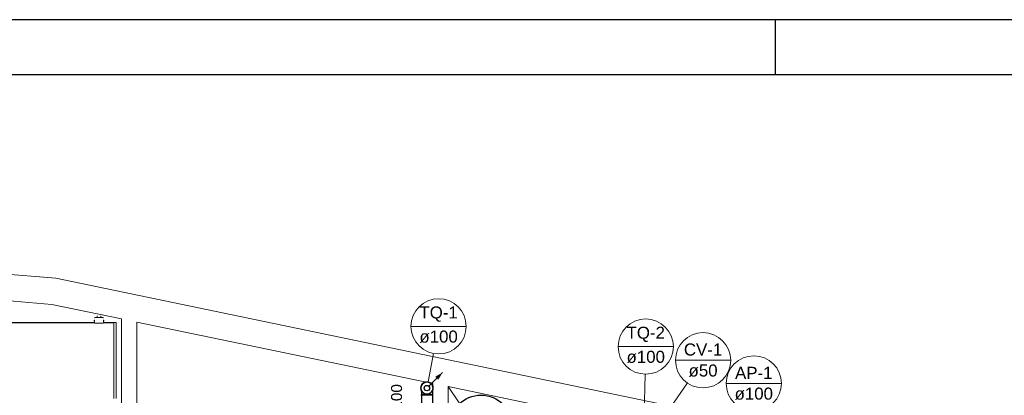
# Model space of a CAD drawing. Header units: millimetres. Extents: x 567 to 934, y -1 to 364.
# Tile 42 of 256: x 595.17 to 613.13, y 51.45 to 58.31. Entities that reach past the tile are written whole.
import ezdxf

# ---------------------------------------------------------------- set-up
doc = ezdxf.new("R2010")
doc.units = ezdxf.units.MM
doc.header["$MEASUREMENT"] = 0
doc.linetypes.add('NULL', pattern=[0])
doc.layers.get('0').update_dxf_attribs({"lineweight": 18})
for name, color, linetype, lineweight in [('AP-Indicação coluna', 14, 'Continuous', 13), ('CV-Indicação coluna', 14, 'Continuous', 13), ('Simbolos', 14, 'Continuous', 20), ('Simbolos_int', 14, 'Continuous', 15), ('TQ-Caixa de alvenaria', 14, 'Continuous', 18), ('TQ-Condutos', 14, 'Continuous', 25), ('TQ-Indicação coluna', 14, 'Continuous', 13), ('TQ-Textos conduto', 7, 'Continuous', 9)]:
    doc.layers.add(name, color=color, linetype=linetype, lineweight=lineweight)
doc.layers.add('ARQ FINA', color=8, linetype='Continuous')
doc.layers.add('FOLHA_PADRÃO', color=7, linetype='Continuous')
doc.styles.add('Arial', font='arial.ttf')

# ---------------------------------------------------------------- blocks, each defined once
blk = doc.blocks.new('A1EST. 1500')
at = {"layer": 'FOLHA_PADRÃO', "color": 1, "linetype": 'Continuous'}
for p, q in [((150.008, 59.4), (0, 59.4)), ((41.5, 59.4), (41.5, 58.4))]:
    blk.add_line(p, q, dxfattribs=at)
at = {"layer": 'FOLHA_PADRÃO', "color": 6, "linetype": 'Continuous'}
blk.add_lwpolyline([(149, 58.4), (149, 1), (1, 1), (1, 58.4), (149, 58.4)], dxfattribs=at)

msp = doc.modelspace()

# ---------------------------------------------------------------- hatches: boundary and pattern name
at = {"layer": 'TQ-Condutos', "linetype": 'Continuous'}
msp.add_hatch(color=73, dxfattribs=at).paths.add_polyline_path([(602.881, 51.864), (602.751, 51.789), (602.806, 51.734)])

# ---------------------------------------------------------------- linework, layer by layer
at = {"layer": 'AP-Indicação coluna'}
msp.add_line((608.057, 51.666), (609.065, 51.666), dxfattribs=at)
msp.add_circle((608.561, 51.666), 0.504, dxfattribs=at)
msp.add_circle((608.561, 51.666), 0.504, dxfattribs=at)
at = {"layer": 'ARQ FINA', "lineweight": 5}
for p, q in [((595.826, 53.585), (593.192, 53.81)), ((595.826, 53.585), (593.192, 53.81)), ((660.031, 40.258), (595.826, 53.585)), ((660.031, 40.258), (595.826, 53.585)), ((593.163, 53.331), (595.756, 53.109)), ((595.756, 53.109), (597.026, 52.845)), ((596.53, 52.813), (596.53, 52.821)), ((596.53, 52.821), (596.53, 52.813)), ((596.53, 52.821), (596.53, 52.801)), ((596.53, 52.821), (596.532, 52.821)), ((596.532, 52.821), (596.53, 52.821)), ((596.536, 52.821), (596.532, 52.821)), ((596.536, 52.813), (596.536, 52.818)), ((596.536, 52.801), (596.536, 52.818)), ((596.536, 52.817), (596.536, 52.782)), ((596.692, 52.867), (596.54, 52.867)), ((596.585, 52.898), (596.581, 52.898)), ((596.581, 52.898), (596.581, 52.861)), ((596.581, 52.861), (596.585, 52.861)), ((596.585, 52.861), (596.585, 52.898)), ((596.65, 52.898), (596.647, 52.898)), ((596.647, 52.898), (596.647, 52.861)), ((596.647, 52.861), (596.65, 52.861)), ((596.65, 52.861), (596.65, 52.898)), ((596.699, 52.821), (596.696, 52.821)), ((596.696, 52.818), (596.696, 52.801)), ((596.696, 52.818), (596.696, 52.813)), ((596.696, 52.782), (596.696, 52.817)), ((596.702, 52.821), (596.699, 52.821)), ((596.699, 52.821), (596.702, 52.821)), ((596.702, 52.813), (596.702, 52.821)), ((596.702, 52.801), (596.702, 52.821)), ((596.702, 52.821), (596.702, 52.813)), ((597.026, 52.845), (597.026, 50.931)), ((596.538, 52.779), (594.713, 52.779)), ((596.536, 52.775), (594.715, 52.775)), ((596.53, 52.801), (596.53, 52.808)), ((596.53, 52.808), (596.53, 52.801)), ((596.532, 52.801), (596.53, 52.801)), ((596.53, 52.801), (596.532, 52.801)), ((596.532, 52.801), (596.536, 52.801)), ((596.536, 52.801), (596.536, 52.808)), ((596.54, 52.768), (596.692, 52.768)), ((596.906, 52.779), (596.693, 52.779)), ((596.886, 52.775), (596.695, 52.775)), ((596.696, 52.808), (596.696, 52.801)), ((596.696, 52.801), (596.699, 52.801)), ((596.699, 52.801), (596.702, 52.801)), ((596.702, 52.801), (596.699, 52.801)), ((596.702, 52.801), (596.702, 52.808)), ((596.702, 52.808), (596.702, 52.801)), ((596.886, 52.769), (596.886, 52.775)), ((596.886, 52.769), (596.886, 51.389)), ((596.886, 52.769), (596.886, 51.389)), ((596.922, 52.779), (596.89, 52.779)), ((596.926, 51.389), (596.926, 52.769)), ((597.306, 52.787), (602.706, 51.666)), ((597.306, 50.931), (597.306, 52.787)), ((602.706, 51.666), (602.706, 51.119)), ((602.986, 51.119), (602.986, 51.608)), ((602.986, 51.608), (606.186, 50.944)), ((602.986, 51.608), (606.186, 46.909)), ((602.986, 49.469), (602.986, 51.608))]:
    msp.add_line(p, q, dxfattribs=at)
for points in [[(596.536, 52.863), (596.536, 52.863), (596.536, 52.863), (596.536, 52.863), (596.536, 52.863), (596.536, 52.864), (596.536, 52.864), (596.536, 52.864), (596.536, 52.864), (596.536, 52.864), (596.536, 52.864), (596.536, 52.864), (596.536, 52.865), (596.536, 52.865), (596.536, 52.865), (596.536, 52.865), (596.536, 52.865), (596.537, 52.865), (596.537, 52.865), (596.537, 52.866), (596.537, 52.866), (596.537, 52.866), (596.537, 52.866), (596.537, 52.866), (596.537, 52.866), (596.537, 52.866), (596.538, 52.866), (596.538, 52.866), (596.538, 52.866), (596.538, 52.866), (596.538, 52.866), (596.538, 52.867), (596.538, 52.867), (596.539, 52.867), (596.539, 52.867), (596.539, 52.867), (596.539, 52.867), (596.539, 52.867), (596.539, 52.867), (596.54, 52.867), (596.54, 52.867)], [(596.692, 52.867), (596.692, 52.867), (596.692, 52.867), (596.692, 52.867), (596.692, 52.867), (596.692, 52.867), (596.693, 52.867), (596.693, 52.867), (596.693, 52.867), (596.693, 52.866), (596.693, 52.866), (596.693, 52.866), (596.693, 52.866), (596.694, 52.866), (596.694, 52.866), (596.694, 52.866), (596.694, 52.866), (596.694, 52.866), (596.694, 52.866), (596.694, 52.866), (596.694, 52.866), (596.695, 52.865), (596.695, 52.865), (596.695, 52.865), (596.695, 52.865), (596.695, 52.865), (596.695, 52.865), (596.695, 52.865), (596.695, 52.864), (596.695, 52.864), (596.695, 52.864), (596.695, 52.864), (596.695, 52.864), (596.695, 52.864), (596.696, 52.864), (596.696, 52.863), (596.696, 52.863), (596.696, 52.863), (596.696, 52.863), (596.696, 52.863), (596.696, 52.863)], [(596.536, 52.778), (596.536, 52.779), (596.536, 52.779), (596.536, 52.78), (596.536, 52.78), (596.536, 52.78), (596.536, 52.781), (596.536, 52.781), (596.536, 52.781), (596.536, 52.782), (596.536, 52.782), (596.536, 52.782), (596.536, 52.782), (596.536, 52.783), (596.536, 52.783), (596.536, 52.783), (596.536, 52.783), (596.536, 52.783), (596.536, 52.783)], [(596.536, 52.782), (596.536, 52.782), (596.536, 52.783), (596.536, 52.783), (596.536, 52.783), (596.536, 52.783)], [(596.536, 52.78), (596.536, 52.781), (596.536, 52.781), (596.536, 52.781), (596.536, 52.781), (596.536, 52.781), (596.536, 52.781), (596.536, 52.781), (596.536, 52.782)], [(596.54, 52.768), (596.539, 52.768), (596.539, 52.768), (596.539, 52.768), (596.539, 52.768), (596.539, 52.768), (596.539, 52.768), (596.539, 52.768), (596.538, 52.768), (596.538, 52.768), (596.538, 52.768), (596.538, 52.768), (596.538, 52.768), (596.538, 52.768), (596.537, 52.768), (596.537, 52.769), (596.537, 52.769), (596.537, 52.769), (596.537, 52.769), (596.537, 52.769), (596.537, 52.769), (596.537, 52.769), (596.537, 52.769), (596.536, 52.769), (596.536, 52.77), (596.536, 52.77), (596.536, 52.77), (596.536, 52.77), (596.536, 52.77), (596.536, 52.77), (596.536, 52.77), (596.536, 52.771), (596.536, 52.771), (596.536, 52.771), (596.536, 52.771), (596.536, 52.771), (596.536, 52.771), (596.536, 52.771), (596.536, 52.772), (596.536, 52.772), (596.536, 52.772)], [(596.538, 52.779), (596.538, 52.779), (596.538, 52.779), (596.538, 52.779), (596.537, 52.779), (596.537, 52.78), (596.537, 52.78), (596.537, 52.78)], [(596.539, 52.779), (596.539, 52.779), (596.539, 52.779)], [(596.692, 52.779), (596.692, 52.779), (596.692, 52.779)], [(596.696, 52.772), (596.696, 52.772), (596.696, 52.772), (596.696, 52.771), (596.696, 52.771), (596.696, 52.771), (596.696, 52.771), (596.695, 52.771), (596.695, 52.771), (596.695, 52.77), (596.695, 52.77), (596.695, 52.77), (596.695, 52.77), (596.695, 52.77), (596.695, 52.77), (596.695, 52.77), (596.695, 52.769), (596.695, 52.769), (596.695, 52.769), (596.695, 52.769), (596.694, 52.769), (596.694, 52.769), (596.694, 52.769), (596.694, 52.769), (596.694, 52.769), (596.694, 52.768), (596.694, 52.768), (596.694, 52.768), (596.693, 52.768), (596.693, 52.768), (596.693, 52.768), (596.693, 52.768), (596.693, 52.768), (596.693, 52.768), (596.692, 52.768), (596.692, 52.768), (596.692, 52.768), (596.692, 52.768), (596.692, 52.768), (596.692, 52.768), (596.692, 52.768)], [(596.694, 52.78), (596.694, 52.78), (596.694, 52.78), (596.694, 52.779), (596.694, 52.779), (596.693, 52.779), (596.693, 52.779)], [(596.695, 52.782), (596.695, 52.781), (596.695, 52.781), (596.695, 52.781), (596.695, 52.781), (596.695, 52.781), (596.695, 52.781), (596.695, 52.781), (596.695, 52.78)], [(596.696, 52.783), (596.696, 52.783), (596.696, 52.783), (596.696, 52.782), (596.696, 52.782)], [(596.696, 52.783), (596.696, 52.783), (596.696, 52.783), (596.696, 52.783), (596.696, 52.783), (596.696, 52.783), (596.696, 52.782), (596.696, 52.782), (596.696, 52.782), (596.696, 52.782), (596.696, 52.781), (596.696, 52.781), (596.696, 52.781), (596.696, 52.78), (596.696, 52.78), (596.696, 52.78), (596.696, 52.779), (596.696, 52.779), (596.696, 52.778)], [(596.886, 52.775), (596.886, 52.775), (596.886, 52.775), (596.886, 52.775), (596.886, 52.776), (596.886, 52.776), (596.886, 52.776), (596.886, 52.776), (596.886, 52.776), (596.886, 52.776), (596.886, 52.776), (596.886, 52.777), (596.886, 52.777), (596.886, 52.777), (596.886, 52.777), (596.886, 52.777), (596.886, 52.777), (596.886, 52.777), (596.887, 52.778), (596.887, 52.778), (596.887, 52.778), (596.887, 52.778), (596.887, 52.778), (596.887, 52.778), (596.887, 52.778), (596.887, 52.778)], [(596.888, 52.778), (596.888, 52.778), (596.888, 52.779), (596.888, 52.779), (596.888, 52.779), (596.888, 52.779), (596.889, 52.779), (596.889, 52.779), (596.889, 52.779), (596.889, 52.779), (596.889, 52.779), (596.889, 52.779), (596.89, 52.779), (596.89, 52.779)], [(596.909, 52.779), (596.908, 52.779), (596.907, 52.779), (596.907, 52.779), (596.906, 52.779), (596.906, 52.779)], [(596.922, 52.779), (596.922, 52.779), (596.922, 52.779), (596.922, 52.779), (596.922, 52.779), (596.922, 52.779), (596.923, 52.779), (596.923, 52.779), (596.923, 52.779), (596.923, 52.779), (596.923, 52.779), (596.923, 52.778), (596.923, 52.778)], [(596.923, 52.769), (596.923, 52.769), (596.922, 52.77), (596.922, 52.771)], [(596.924, 52.778), (596.924, 52.778), (596.924, 52.778), (596.924, 52.778), (596.924, 52.778), (596.924, 52.778), (596.924, 52.778), (596.925, 52.778), (596.925, 52.777), (596.925, 52.777), (596.925, 52.777), (596.925, 52.777), (596.925, 52.777), (596.925, 52.777), (596.925, 52.777), (596.925, 52.776), (596.925, 52.776), (596.925, 52.776), (596.925, 52.776), (596.925, 52.776), (596.926, 52.776), (596.926, 52.776), (596.926, 52.775), (596.926, 52.775), (596.926, 52.775), (596.926, 52.775), (596.926, 52.775)]]:
    msp.add_lwpolyline(points, dxfattribs=at)
msp.add_arc((596.906, 52.759), 0.02, 82.5, 90, dxfattribs=at)
msp.add_arc((596.906, 52.759), 0.02, 82.5, 90, dxfattribs=at)
at = {"layer": 'CV-Indicação coluna'}
for p, q in [((607.132, 52.089), (608.141, 52.089)), ((607.35, 51.674), (606.763, 50.823))]:
    msp.add_line(p, q, dxfattribs=at)
msp.add_circle((607.636, 52.089), 0.504, dxfattribs=at)
msp.add_circle((607.636, 52.089), 0.504, dxfattribs=at)
at = {"layer": 'Simbolos'}
for p, q in [((602.484, 51.449), (602.49, 51.451)), ((602.492, 51.461), (602.492, 51.453)), ((602.492, 51.461), (602.705, 51.461)), ((602.497, 51.527), (602.497, 51.461)), ((602.7, 51.527), (602.7, 51.461)), ((602.705, 51.461), (602.705, 51.453)), ((602.712, 51.449), (602.706, 51.451))]:
    msp.add_line(p, q, dxfattribs=at)
for points in [[(602.7, 51.527), (602.707, 51.543), (602.711, 51.56), (602.713, 51.577), (602.713, 51.595), (602.709, 51.612), (602.703, 51.629), (602.695, 51.644), (602.684, 51.658), (602.671, 51.671), (602.657, 51.681), (602.641, 51.688), (602.624, 51.694), (602.607, 51.696), (602.589, 51.696), (602.572, 51.694), (602.555, 51.688), (602.539, 51.681), (602.525, 51.671), (602.512, 51.658), (602.502, 51.644), (602.493, 51.629), (602.487, 51.612), (602.484, 51.595), (602.483, 51.577), (602.485, 51.56), (602.489, 51.543), (602.497, 51.527)], [(602.49, 51.451), (602.49, 51.451), (602.491, 51.451), (602.491, 51.451), (602.491, 51.451), (602.491, 51.451), (602.492, 51.452), (602.492, 51.452), (602.492, 51.452), (602.492, 51.453)], [(602.497, 51.527), (602.504, 51.515), (602.512, 51.504), (602.522, 51.495), (602.533, 51.486), (602.545, 51.479), (602.558, 51.473), (602.571, 51.469), (602.584, 51.467), (602.598, 51.466), (602.612, 51.467), (602.626, 51.469), (602.639, 51.473), (602.651, 51.479), (602.663, 51.486), (602.674, 51.495), (602.684, 51.504), (602.693, 51.515), (602.7, 51.527)], [(602.705, 51.453), (602.705, 51.452), (602.705, 51.452), (602.705, 51.452), (602.705, 51.451), (602.705, 51.451), (602.705, 51.451), (602.706, 51.451), (602.706, 51.451), (602.706, 51.451)]]:
    msp.add_lwpolyline(points, dxfattribs=at)
at = {"layer": 'Simbolos_int'}
for p, q in [((602.492, 51.451), (602.705, 51.451)), ((602.497, 51.461), (602.7, 51.461))]:
    msp.add_line(p, q, dxfattribs=at)
msp.add_circle((602.598, 51.581), 0.106, dxfattribs=at)
at = {"layer": 'TQ-Caixa de alvenaria', "linetype": 'Continuous'}
msp.add_circle((603.585, 50.883), 0.57, dxfattribs=at)
at = {"layer": 'TQ-Condutos'}
for p, q in [((602.497, 51.5), (602.497, 51.145)), ((602.7, 51.5), (602.7, 51.145))]:
    msp.add_line(p, q, dxfattribs=at)
msp.add_lwpolyline([(602.634, 51.617), (602.881, 51.864)], dxfattribs=at)
for centre, radius in [((602.598, 51.581), 0.05), ((603.585, 50.883), 0.57)]:
    msp.add_circle(centre, radius, dxfattribs=at)
at = {"layer": 'TQ-Indicação coluna'}
for p, q in [((602.307, 52.708), (603.315, 52.708)), ((606.085, 52.338), (607.094, 52.338)), ((602.717, 52.213), (602.62, 51.695)), ((606.579, 51.834), (606.562, 51.09))]:
    msp.add_line(p, q, dxfattribs=at)
for centre in [(602.811, 52.708), (602.811, 52.708), (606.59, 52.338), (606.59, 52.338)]:
    msp.add_circle(centre, 0.504, dxfattribs=at)

# ---------------------------------------------------------------- block references
msp.add_blockref('A1EST. 1500', (567.449, -1.095))

# ---------------------------------------------------------------- texts
at = {"layer": 'AP-Indicação coluna', "linetype": 'NULL', "char_height": 0.22, "attachment_point": 8, "line_spacing_factor": 0.6, "style": 'Arial'}
for s, insert, width in [('AP-1', (608.561, 51.749), 1.36662), ('ø100', (608.561, 51.364), 1.40082)]:
    msp.add_mtext(s, dxfattribs=dict(at, insert=insert, width=width))
at = {"layer": 'CV-Indicação coluna', "linetype": 'NULL', "char_height": 0.22, "attachment_point": 8, "line_spacing_factor": 0.6, "style": 'Arial'}
for s, insert, width in [('CV-1', (607.636, 52.172), 1.40049), ('ø50', (607.636, 51.786), 1.05909)]:
    msp.add_mtext(s, dxfattribs=dict(at, insert=insert, width=width))
at = {"layer": 'TQ-Indicação coluna', "linetype": 'NULL', "char_height": 0.22, "attachment_point": 8, "line_spacing_factor": 0.6, "style": 'Arial'}
for s, insert, width in [('TQ-1', (602.811, 52.791), 1.40015), ('ø100', (602.811, 52.405), 1.40082), ('TQ-2', (606.59, 52.421), 1.40015), ('ø100', (606.59, 52.036), 1.40082)]:
    msp.add_mtext(s, dxfattribs=dict(at, insert=insert, width=width))
at = {"layer": 'TQ-Textos conduto', "linetype": 'NULL', "insert": (602.149, 51.335), "char_height": 0.2, "width": 1.27348, "attachment_point": 8, "rotation": 90.0002, "line_spacing_factor": 0.6, "style": 'Arial'}
msp.add_mtext('ø100', dxfattribs=at)

doc.saveas('drawing.dxf')
